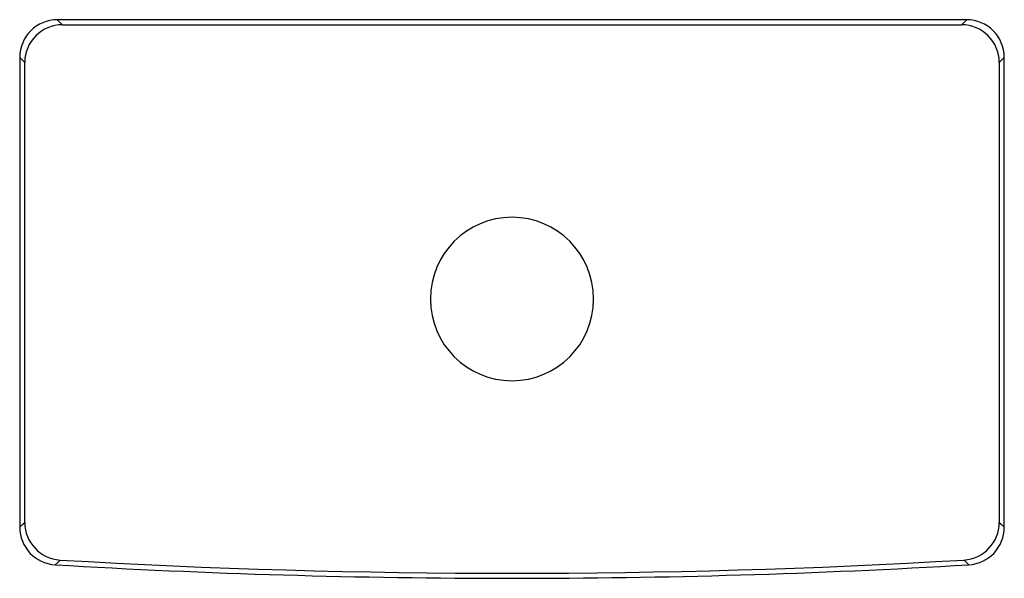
# Model space of a CAD drawing. Header units: millimetres. Extents: x 2305.479 to 2305.792, y 1120.201 to 1120.379.
import ezdxf

# ---------------------------------------------------------------- set-up
doc = ezdxf.new("R2010")
doc.units = ezdxf.units.MM
doc.layers.add('SANINDUSA', color=3, linetype='Continuous')

msp = doc.modelspace()

# ---------------------------------------------------------------- linework, layer by layer
at = {"layer": 'SANINDUSA'}
for p, q in [((2305.4905974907, 1120.378501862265), (2305.4905974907, 1120.378497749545)), ((2305.4905974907, 1120.378497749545), (2305.492194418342, 1120.376900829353)), ((2305.780229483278, 1120.378497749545), (2305.4905974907, 1120.378497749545)), ((2305.778632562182, 1120.376900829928), (2305.780229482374, 1120.37849775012)), ((2305.492194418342, 1120.376900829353), (2305.778632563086, 1120.376900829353)), ((2305.478609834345, 1120.366514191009), (2305.478613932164, 1120.366514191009)), ((2305.480210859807, 1120.364917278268), (2305.478613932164, 1120.366514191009)), ((2305.478613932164, 1120.366514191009), (2305.478613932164, 1120.216968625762)), ((2305.79221304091, 1120.366514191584), (2305.790616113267, 1120.364917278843)), ((2305.79221304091, 1120.216968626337), (2305.79221304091, 1120.366514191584)), ((2305.79221304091, 1120.366514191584), (2305.792217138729, 1120.366514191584)), ((2305.480210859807, 1120.218474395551), (2305.480210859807, 1120.364917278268)), ((2305.790616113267, 1120.364917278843), (2305.790616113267, 1120.218474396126))]:
    msp.add_line(p, q, dxfattribs=at)
at = {"layer": 'SANINDUSA', "flags": 128}
for points in [[(2305.478613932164, 1120.216968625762), (2305.479598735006, 1120.217897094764), (2305.480210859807, 1120.218474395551)], [(2305.790616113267, 1120.218474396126), (2305.791228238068, 1120.217897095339), (2305.79221304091, 1120.216968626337)], [(2305.491494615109, 1120.206511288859), (2305.490833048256, 1120.205890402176), (2305.489890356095, 1120.205005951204)], [(2305.780936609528, 1120.205005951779), (2305.779842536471, 1120.206032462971), (2305.779332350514, 1120.206511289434)]]:
    msp.add_lwpolyline(points, dxfattribs=at)
at = {"layer": 'SANINDUSA', "extrusion": (9.71445146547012e-17, 3.471690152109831e-15, -1)}
msp.add_circle((-2305.63541348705, 1120.289603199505), 0.02600000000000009, dxfattribs=at)
at = {"layer": 'SANINDUSA'}
for centre, radius, start, end in [((2305.492234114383, 1120.364877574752), 0.01202332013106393, 90.18916735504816, 179.8107970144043), ((2305.778592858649, 1120.364877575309), 0.01202332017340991, 0.1892030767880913, 89.81079692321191), ((2305.492233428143, 1120.218511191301), 0.01202262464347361, 180.175356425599, 266.4768461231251), ((2305.778593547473, 1120.218511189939), 0.01202262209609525, 273.5231069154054, 359.8246527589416), ((2305.490602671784, 1120.216973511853), 0.01198874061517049, 180.0233513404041, 266.5937428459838), ((2305.780224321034, 1120.216973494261), 0.0119887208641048, 273.4061325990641, 359.9767353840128), ((2305.63541348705, 1122.666844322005), 2.464538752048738, 266.6522590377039, 273.3477409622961), ((2305.63541348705, 1122.666844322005), 2.466135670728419, 266.6170931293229, 273.3829068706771)]:
    msp.add_arc(centre, radius, start, end, dxfattribs=at)
for centre, major_axis, ratio, start_param, end_param in [((2305.49062217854, 1120.366489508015), (0.00849693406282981, -0.00849693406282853), 0.998628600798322, 2.357564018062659, 3.925621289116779), ((2305.780204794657, 1120.36648950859), (0.008496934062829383, 0.008496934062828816), 0.9986286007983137, 5.499156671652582, 7.067213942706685)]:
    msp.add_ellipse(centre, major_axis=major_axis, ratio=ratio, start_param=start_param, end_param=end_param, dxfattribs=at)

doc.saveas('drawing.dxf')
